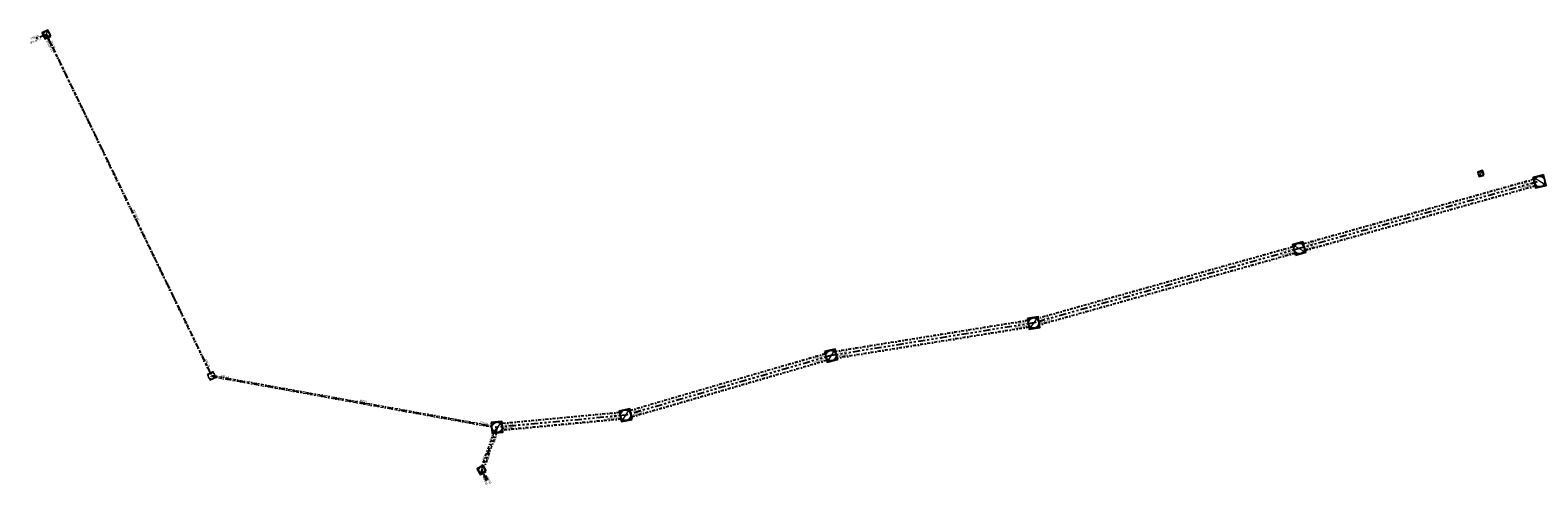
# Model space of a CAD drawing. Header units: metres. Extents: x 191797 to 192445, y 309736 to 309977.
# Tile 1 of 6: x 191797 to 192050, y 309778 to 309855. Entities that reach past the tile are written whole.
import ezdxf
from ezdxf.enums import TextEntityAlignment as Align

# ---------------------------------------------------------------- set-up
doc = ezdxf.new("R2010")
doc.units = ezdxf.units.M
doc.header["$LTSCALE"] = 0.2
doc.linetypes.add('RI-DWA-SO', pattern=[11, 5, -3, 0, -3])
doc.linetypes.add('RI-GWA', pattern=[18.45, 6, -1.8, 1.75, -1.8, 1.75, -1.8, 1.75, -1.8])
doc.layers.get('0').update_dxf_attribs({"color": 251, "lineweight": 13})
for name, color, linetype, lineweight, transparency in [('B-WE-RI-DWA_RIOOLLEIDING-DIKTE-G', 251, 'RI-DWA-SO', 13, 0.35), ('B-WE-RI-DWA_RIOOLLEIDING-G', 251, 'RI-DWA-SO', 25, 0.35), ('B-WE-RI-GWA-G', 251, 'RI-GWA', 25, 0.35), ('B-WE-RI-GWA_BOB-S', 251, 'Continuous', 13, 0.35), ('B-WE-RI-GWA_RIOOLPUT_INSPECTIEPUT-S', 251, 'Continuous', 13, 0.35)]:
    doc.layers.add(name, color=color, linetype=linetype, lineweight=lineweight, transparency=transparency)
doc.layers.add('KRAGTEN-B-WE-RI-OVERIG_RIOOLPUT_INSPECTIE-S-200', color=251, linetype='Continuous', lineweight=18)
doc.styles.add('ISO', font='iso.shx')
doc.styles.add('NLCS-ISO', font='NLCS-ISO.ttf', dxfattribs={"height": 1.8})

# ---------------------------------------------------------------- blocks, each defined once
blk = doc.blocks.new('B-SRI-PUT_GWA-SO')
blk.add_line((-1.41, -1.41), (1.41, 1.41))
at = {"lineweight": -3, "flags": 128}
blk.add_lwpolyline([(2, -2), (2, 2), (-2, 2), (-2, -2)], close=True, dxfattribs=at)
at = {"lineweight": -3}
blk.add_circle((0, 0), 2, dxfattribs=at)
blk = doc.blocks.new('SRI-PUT_INSPECTIE-SO')
at = {"flags": 128}
blk.add_lwpolyline([(-2, -2), (2, -2), (2, 2), (-2, 2)], close=True, dxfattribs=at)
blk.add_circle((0, 0), 2)
at = {"style": 'NLCS-ISO'}
blk.add_text('I', height=2.5, dxfattribs=at).set_placement((0, -0.01), align=Align.MIDDLE_CENTER)

msp = doc.modelspace()

# ---------------------------------------------------------------- linework, layer by layer
at = {"layer": 'B-WE-RI-DWA_RIOOLLEIDING-DIKTE-G', "ltscale": 0.5}
for p, q in [((192049.14, 309829.64), (192010.52, 309818.83)), ((192049.17, 309829.51), (192010.55, 309818.7)), ((192049.4, 309828.54), (192010.82, 309817.74)), ((192049.43, 309828.41), (192010.86, 309817.61)), ((192008.78, 309818.34), (191966.05, 309806.37)), ((192008.82, 309818.22), (191966.07, 309806.25)), ((192009.09, 309817.25), (191966.24, 309805.25)), ((192009.12, 309817.13), (191966.26, 309805.13)), ((191964.29, 309805.98), (191932.04, 309800.79)), ((191964.31, 309805.86), (191932.07, 309800.66)), ((191964.48, 309804.87), (191932.3, 309799.69)), ((191964.5, 309804.74), (191932.33, 309799.56)), ((191930.28, 309800.4), (191897.57, 309790.89)), ((191930.31, 309800.27), (191897.59, 309790.77)), ((191930.54, 309799.29), (191897.81, 309789.79)), ((191930.57, 309799.17), (191897.84, 309789.66)), ((191895.8, 309790.56), (191876.12, 309788.72)), ((191895.82, 309790.43), (191876.13, 309788.59)), ((191896.04, 309789.45), (191876.23, 309787.6)), ((191896.07, 309789.32), (191876.24, 309787.47)), ((191874.66, 309787.05), (191872.64, 309781.47)), ((191874.72, 309787.05), (191872.72, 309781.51)), ((191875.16, 309787.1), (191873.07, 309781.31)), ((191875.22, 309787.1), (191873.11, 309781.25)), ((191873.43, 309778.99), (191872.77, 309780.27)), ((191873.78, 309779.18), (191873.12, 309780.48))]:
    msp.add_line(p, q, dxfattribs=at)
for points in [[(191799.6, 309853.85), (191827.32, 309796.6)], [(191799.74, 309853.91), (191827.46, 309796.66)], [(191827.37, 309796.51), (191874.38, 309788.05)], [(191827.41, 309796.76), (191874.35, 309788.31)]]:
    msp.add_lwpolyline(points, dxfattribs=at)
at = {"layer": 'B-WE-RI-DWA_RIOOLLEIDING-G'}
for points in [[(191799.67, 309853.88), (191827.39, 309796.63)], [(191827.39, 309796.63), (191875.28, 309788.01)]]:
    msp.add_lwpolyline(points, dxfattribs=at)
at = {"layer": 'B-WE-RI-GWA-G'}
for p, q in [((191799.67, 309853.88), (191797.8, 309853.17)), ((191800.53, 309852.07), (191799.67, 309853.88)), ((192049.76, 309829.16), (192009.82, 309817.98)), ((192009.82, 309817.98), (191965.28, 309805.51)), ((191965.28, 309805.51), (191931.29, 309800.03)), ((191931.29, 309800.03), (191896.83, 309790.03)), ((191896.83, 309790.03), (191875.28, 309788.01)), ((191875.28, 309788.01), (191872.69, 309780.86)), ((191873.61, 309779.09), (191872.69, 309780.86))]:
    msp.add_line(p, q, dxfattribs=at)

# ---------------------------------------------------------------- block references
at = {"layer": 'B-WE-RI-GWA_RIOOLPUT_INSPECTIEPUT-S'}
for p, xscale, yscale, zscale, rotation in [((191799.67, 309853.88), 0.2749771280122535, 0.2749771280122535, 0.2749771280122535, 25.40853621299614), ((192040.29, 309830.55), 0.2, 0.2, 0.2, 17.01557902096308), ((192050.15, 309829.24), 0.4499905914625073, 0.4499905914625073, 0.4499905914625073, 103.2898581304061), ((192009.82, 309817.98), 0.4500094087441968, 0.4500094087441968, 0.4500094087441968, 285.6337337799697), ((191965.28, 309805.51), 0.4499998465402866, 0.4499998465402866, 0.4499998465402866, 189.6148864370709), ((191931.29, 309800.03), 0.4499965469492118, 0.4499965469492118, 0.4499965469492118, 193.2680078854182), ((191896.83, 309790.03), 0.4500094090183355, 0.4500094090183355, 0.4500094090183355, 12.44678710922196), ((191875.28, 309788.01), 0.4499972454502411, 0.4499972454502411, 0.4499972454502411, 185.3390150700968), ((191872.69, 309780.86), 0.274999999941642, 0.274999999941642, 0.274999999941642, 30.12630121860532)]:
    msp.add_blockref('B-SRI-PUT_GWA-SO', p, dxfattribs=dict(at, xscale=xscale, yscale=yscale, zscale=zscale, rotation=rotation))
at = {"layer": 'KRAGTEN-B-WE-RI-OVERIG_RIOOLPUT_INSPECTIE-S-200', "xscale": 0.2749999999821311, "yscale": 0.2749999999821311, "zscale": 0.2749999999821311, "rotation": 115.8426113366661}
msp.add_blockref('SRI-PUT_INSPECTIE-SO', (191827.39, 309796.63), dxfattribs=at)

# ---------------------------------------------------------------- texts
at = {"layer": 'B-WE-RI-GWA_BOB-S', "style": 'ISO'}
for s, rotation, p in [('%%C150PVC', 20.9416, (191798.04, 309852.58)), ('139.88', 20.9416, (191797.82, 309853.17)), ('%%C150PVC', 295.4157, (191799.96, 309851.79)), ('139.75', 295.4157, (191800.53, 309852.06)), ('%%C1000BET', 14.0708, (192048.15, 309828.13)), ('135.07', 14.0708, (192048.23, 309828.68)), ('%%C150PVC', 295.4157, (191814.46, 309823.44)), ('%%C1000BET', 15.6454, (192008.07, 309816.83)), ('135.09', 15.6454, (192007.9, 309817.44)), ('%%C1000BET', 14.0708, (192011.92, 309817.86)), ('135.11', 14.0708, (192011.77, 309818.46)), ('%%C1000BET', 9.1474, (191963.42, 309804.57)), ('135.29', 9.1474, (191963.32, 309805.19)), ('%%C1000BET', 15.6454, (191967.39, 309805.44)), ('135.28', 15.6454, (191967.22, 309806.04)), ('138.40', 295.4157, (191826.42, 309798.65)), ('%%C1000BET', 16.1939, (191929.56, 309798.87)), ('135.29', 16.1939, (191929.38, 309799.47)), ('%%C1000BET', 9.1474, (191933.38, 309799.73)), ('135.28', 9.1474, (191933.28, 309800.35)), ('138.40', 348.8834, (191829.55, 309796.22)), ('%%C250', 348.5993, (191852.76, 309792.11)), ('%%C1000BET', 5.3413, (191894.91, 309789.21)), ('135.56', 5.3413, (191894.85, 309789.84)), ('%%C1000BET', 16.1939, (191898.94, 309789.98)), ('135.42', 16.1939, (191898.77, 309790.58)), ('137.00', 348.8834, (191873.04, 309788.4)), ('136.93', 69.9711, (191874.61, 309786.14)), ('%%C1000BET', 5.3413, (191877.34, 309787.57)), ('135.58', 5.3413, (191877.29, 309788.19)), ('%%C400', 69.9711, (191875.2, 309785.93)), ('137.30', 70.0846, (191873.38, 309782.75)), ('%%C400', 70.0846, (191873.97, 309782.54)), ('%%C400', 297.1379, (191873.05, 309778.79)), ('138.00', 297.1379, (191873.61, 309779.07))]:
    msp.add_text(s, height=0.36, rotation=rotation, dxfattribs=at).set_placement(p, align=Align.BOTTOM_CENTER)
msp.add_text('Prive', height=0.36, dxfattribs=at).set_placement((192040.3, 309830.55), align=Align.BOTTOM_CENTER)

doc.saveas('drawing.dxf')
